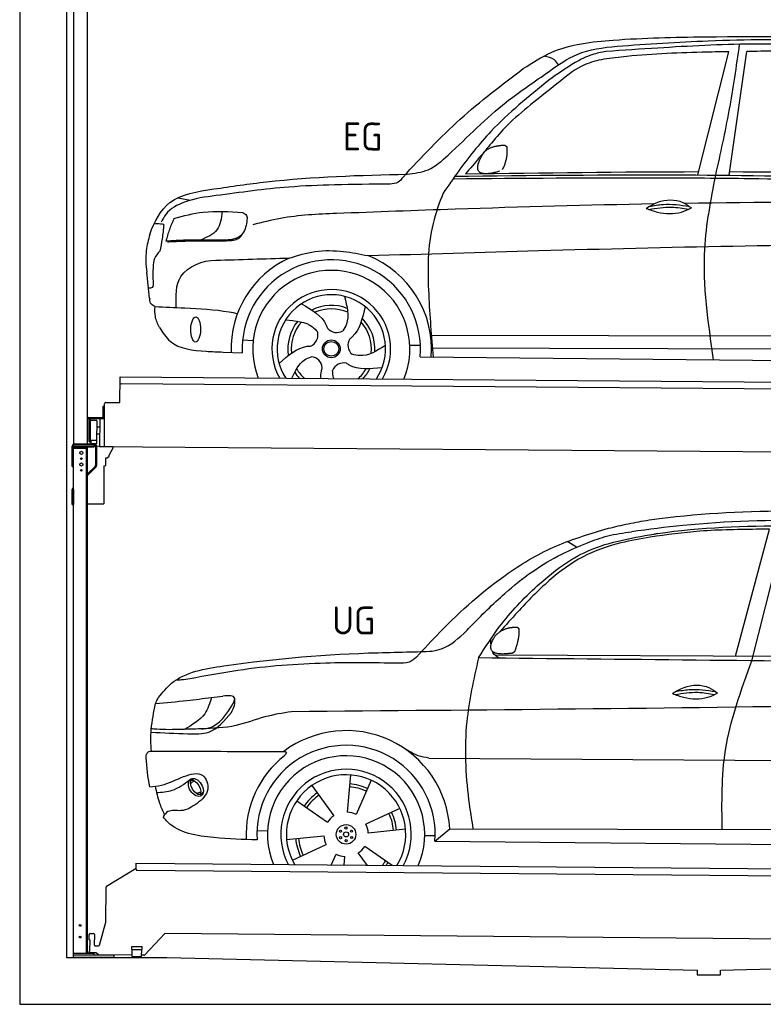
# Model space of a CAD drawing. Header units: millimetres. Extents: x -411 to 6777, y 0 to 6977.
# Tile 1 of 6: x 0 to 3183, y 0 to 4217. Entities that reach past the tile are written whole.
import ezdxf

# ---------------------------------------------------------------- set-up
doc = ezdxf.new("R2010")
doc.units = ezdxf.units.MM
for name, color, linetype, lineweight in [('AM_0', 7, 'Continuous', 50), ('car', 10, 'Continuous', 25), ('Gebäude', 7, 'Continuous', 25), ('Plattform', 7, 'Continuous', 25), ('Ständer hinten', 7, 'Continuous', 25)]:
    doc.layers.add(name, color=color, linetype=linetype, lineweight=lineweight)
doc.styles.get("Standard").update_dxf_attribs({"font": 'ISOCP.SHX'})

# ---------------------------------------------------------------- blocks, each defined once
blk = doc.blocks.new('UG Plattfrom Gl550')
at = {"layer": 'Plattform'}
for p, q in [((498.1, 578.8), (498.2, 597.8)), ((498.2, 597.8), (498.3, 603.8)), ((498.3, 603.8), (5435.1, 560.7)), ((371.8, 506.3), (498.1, 583.5)), ((5429.8, 530.7), (503, 573.7)), ((368.7, 352.3), (369.4, 502.1)), ((342.2, 253.9), (368.7, 352.3)), ((297.4, 276.5), (297.6, 298.5)), ((302.6, 303.5), (314.6, 303.4)), ((319.6, 298.3), (319.2, 255.3)), ((621.4, 302.7), (535.3, 212)), ((5347, 261.5), (621.4, 302.7)), ((297.4, 276.5), (299.7, 276.5)), ((299.7, 276.5), (299.3, 225.5)), ((296.9, 220.5), (297, 225.5)), ((325.2, 220.3), (296.9, 220.5)), ((299.3, 225.5), (297, 225.5)), ((324.2, 250.3), (337.3, 250.2)), ((335.5, 213.3), (328.3, 219.2)), ((481.8, 210.9), (338.6, 212.2)), ((479.6, 234.9), (479.7, 247.9)), ((479.6, 234.9), (524.6, 234.5)), ((479.7, 247.9), (524.7, 247.5)), ((481.8, 204.9), (482.1, 234.9)), ((521.8, 204.6), (522.1, 234.6)), ((524.6, 234.5), (524.7, 247.5)), ((481.8, 204.9), (521.8, 204.6)), ((531.7, 210.5), (521.8, 210.6))]:
    blk.add_line(p, q, dxfattribs=at)
for centre, start, end in [((503.1, 578.7), 179.5, 269.5), ((374.4, 502.1), 121.4261, 179.5), ((302.6, 298.5), 89.5, 179.5), ((314.6, 298.4), 359.5, 89.5), ((324.2, 255.3), 179.5, 269.5), ((337.4, 255.2), 269.5, 344.9258), ((325.1, 215.3), 50.8402, 89.5), ((338.6, 217.2), 230.8402, 269.5), ((531.7, 215.5), 269.5, 316.4902)]:
    blk.add_arc(centre, 5, start, end, dxfattribs=at)
blk = doc.blocks.new('Palette EG Gl550')
at = {"layer": 'Plattform'}
for p, q in [((428.6, 2577), (429.5, 2687)), ((429.5, 2687), (5467.3, 2648)), ((5462.1, 2618), (434.2, 2657)), ((362.6, 2387.5), (363.6, 2572.5)), ((368.6, 2577.5), (428.6, 2577)), ((356.5, 2560.3), (356.1, 2514.3)), ((363.5, 2560.2), (356.5, 2560.3)), ((358.1, 2513.3), (358.5, 2560.3)), ((354.1, 2512.3), (292.8, 2512.8)), ((293.1, 2512.8), (293.1, 2507.8)), ((293.1, 2510.8), (355.1, 2510.3)), ((355.1, 2507.3), (293.1, 2507.8)), ((297.3, 2410.5), (298, 2504.5)), ((302, 2504.5), (301.3, 2410.5)), ((330, 2499.4), (329.3, 2415.2)), ((342.6, 2507.4), (341.7, 2387.7)), ((355.1, 2507.3), (355.1, 2510.3)), ((363.1, 2513.2), (358.1, 2513.3)), ((358.2, 2513.3), (363.1, 2513.2)), ((342.3, 2471.9), (329.8, 2472.3)), ((328.9, 2415), (303.9, 2415)), ((303.9, 2415), (303.9, 2400)), ((328.9, 2415), (303.9, 2415)), ((303.9, 2415), (303.9, 2400)), ((328.9, 2415), (328.9, 2400)), ((328.9, 2415), (328.9, 2400)), ((342.1, 2441.7), (329.5, 2441.8)), ((303.9, 2400), (328.9, 2400)), ((328.9, 2400), (303.9, 2400)), ((5465, 2348), (341.7, 2387.7))]:
    blk.add_line(p, q, dxfattribs=at)
for centre, radius, start, end in [((434.3, 2662), 5, 179.556, 269.556), ((368.6, 2572.5), 5, 89.556, 179.556), ((300, 2504.5), 2, 359.3444, 179.3444), ((302.4, 2500.4), 0.4, 179.3444, 271.7264), ((313.4, 2173.4), 326.8, 87.1681, 91.938), ((329.6, 2499.4), 0.4, 359.3444, 86.9565), ((354.1, 2514.3), 2.01, 269.7445, 359.3674), ((355.1, 2513.3), 3, 269.7663, 359.5554), ((355.1, 2513.3), 6, 269.556, 359.556), ((355.1, 2513.3), 6, 269.5566, 359.5553), ((299.3, 2410.5), 2, 179.3444, 359.3444), ((301.7, 2414.6), 0.4, 86.9623, 179.3444), ((302.7, 2423.3), 8.39, 263.3001, 278.0521), ((328.9, 2415.2), 0.4, 267.6536, 359.3444)]:
    blk.add_arc(centre, radius, start, end, dxfattribs=at)
blk = doc.blocks.new('Car_UG')
at = {"layer": 'car'}
for p, q in [((3049.2, 1522.4), (3188.4, 2067.2)), ((3119.4, 1502.8), (3258.9, 2083.2)), ((2363.9, 1981.2), (2323.3, 2005.3)), ((2018.2, 1516.7), (4071.9, 1528)), ((1686.7, 1072), (1687.1, 1072)), ((1740.1, 1072.2), (3746.7, 1078.5)), ((723.6, 965.3), (734.1, 974.7)), ((1405.7, 996.9), (1393.6, 837)), ((1495.1, 974.6), (1431.3, 827.5)), ((721.8, 952.1), (736.6, 966.1)), ((1240.8, 949.6), (1336.3, 820.8)), ((746.4, 910.7), (765.7, 918.1)), ((761.5, 906.9), (777, 916.6)), ((1176.9, 883.3), (1309.3, 793)), ((1618.4, 855.5), (1474, 786)), ((1643.8, 766.9), (1484.6, 748.6)), ((1770.2, 716.1), (1832.9, 770.4)), ((1832.9, 770.4), (3642.9, 784.6)), ((1008.4, 755), (1053.1, 753.1)), ((1135.4, 716.9), (1294.6, 735.3)), ((1726.3, 740.3), (1771.1, 740.7)), ((1770.2, 716.1), (3701, 717.8)), ((1160.8, 628.4), (1305.2, 697.9)), ((1588.1, 610.3), (1469.9, 690.9)), ((1327.7, 609.9), (1347.9, 656.3)), ((1382.8, 610), (1385.6, 646.8)), ((1482.1, 610.1), (1442.9, 663))]:
    blk.add_line(p, q, dxfattribs=at)
for centre, radius in [((1389.6, 741.9), 41.9), ((1365.7, 754.9), 4.46), ((1388.8, 769.1), 4.46), ((1412.8, 756.2), 4.46), ((1366.4, 727.7), 4.46), ((1389.6, 741.9), 10.7), ((1390.3, 714.8), 4.46), ((1413.5, 729), 4.46)]:
    blk.add_circle(centre, radius, dxfattribs=at)
for centre, radius, start, end in [((1389.8, 742.4), 443.9, 3.6233, 127.5084), ((1389.6, 741.9), 381.5, 356.1115, 184.141), ((1389.6, 741.9), 427.8, 128.5907, 183.5582), ((1389.6, 741.9), 336.7, 337.0019, 203.1531), ((1389.6, 741.9), 279.1, 331.8638, 208.2913), ((1389.6, 741.9), 255.4, 328.9743, 211.1808), ((1389.6, 741.9), 204, 65.3726, 86.5671), ((1389.6, 741.9), 216.3, 65.4485, 86.5251), ((1389.6, 741.9), 216.3, 125.4485, 146.5251), ((1389.6, 741.9), 204, 125.3726, 146.5671), ((1389.6, 741.9), 95.2, 124.034, 147.5844), ((1389.6, 741.9), 95.2, 64.034, 87.5844), ((1389.6, 741.9), 204, 5.3726, 26.5671), ((1389.6, 741.9), 216.3, 5.4485, 26.5251), ((1389.6, 741.9), 95.2, 4.034, 27.5844), ((1389.6, 742), 216.3, 185.4485, 206.5251), ((1389.6, 741.9), 204, 185.3726, 206.5671), ((1389.6, 742), 95.2, 184.034, 207.5844), ((1389.6, 741.9), 95.2, 304.034, 327.5844), ((1389.6, 741.9), 95.2, 244.034, 267.5844), ((1389.6, 741.9), 204, 319.7706, 326.5671), ((1389.6, 741.9), 216.3, 322.4984, 326.5251)]:
    blk.add_arc(centre, radius, start, end, dxfattribs=at)
for centre, major_axis, ratio in [((744.9, 936.4), (23.2, -35.3), 0.641217), ((743.6, 937), (-17.9, 30.2), 0.433194)]:
    blk.add_ellipse(centre, major_axis=major_axis, ratio=ratio, dxfattribs=at)
for points, knots in [([(2673.6, 2101.7), (2688.3, 2103.8), (2892.1, 2133.3), (3240, 2153.3), (3572.3, 2144.1), (3713.5, 2140.2)], [0, 0, 0, 0, 44.363443, 617.827051, 1041.677324, 1041.677324, 1041.677324, 1041.677324]), ([(2499.6, 2064), (2527.6, 2071.1), (2585.2, 2085.6), (2643.6, 2096.2), (2673.6, 2101.7)], [0, 0, 0, 0, 86.602296, 178.13615, 178.13615, 178.13615, 178.13615]), ([(4360.6, 1997.9), (4212.5, 2028.4), (3890.5, 2094.7), (3371.9, 2112.1), (2931.5, 2097.6), (2671.4, 2060.7), (2598.4, 2050.4)], [0, 0, 0, 0, 452.969864, 984.660554, 1551.463157, 1772.575196, 1772.575196, 1772.575196, 1772.575196]), ([(3188.4, 2067.2), (3174.9, 2066.9), (3075.5, 2064.8), (2904.7, 2061.4), (2749, 2038.7), (2678.4, 2028.4)], [666.326512, 666.326512, 666.326512, 666.326512, 706.624571, 964.215873, 1178.205668, 1178.205668, 1178.205668, 1178.205668]), ([(2694.7, 2041.5), (2699.6, 2042.3), (2889.8, 2073.3), (3138.1, 2082), (3380.2, 2085), (3434.7, 2085.7)], [0, 0, 0, 0, 14.958905, 578.066478, 741.647169, 741.647169, 741.647169, 741.647169]), ([(1683.6, 1504.3), (1716, 1540.2), (1835.2, 1672), (2026, 1846.8), (2274, 1995.2), (2424.9, 2041.2), (2499.6, 2064)], [0, 0, 0, 0, 145.246154, 533.109695, 771.486221, 1004.894321, 1004.894321, 1004.894321, 1004.894321]), ([(1948.9, 1503), (1977.4, 1549.1), (2047.5, 1662.6), (2194.7, 1820), (2405.9, 1988.6), (2591.2, 2022.5), (2694.7, 2041.5)], [0, 0, 0, 0, 162.281083, 399.433399, 644.903205, 954.973623, 954.973623, 954.973623, 954.973623]), ([(2678.4, 2028.4), (2636.4, 2020.6), (2538.1, 2002.3), (2386.2, 1948.2), (2241.1, 1837.7), (2130.6, 1720.8), (2063.6, 1644.3), (2038.6, 1615.8)], [0, 0, 0, 0, 128.205286, 300.044117, 477.787268, 668.958491, 782.608096, 782.608096, 782.608096, 782.608096]), ([(2410.1, 2001.1), (2438.7, 2012.2), (2499.5, 2035.7), (2564.1, 2045.3), (2598.4, 2050.4)], [0, 0, 0, 0, 91.476949, 195.154815, 195.154815, 195.154815, 195.154815]), ([(1912.1, 1636.5), (1959.9, 1685.6), (2076.7, 1805.6), (2245.6, 1931.2), (2373.5, 1985.5), (2410.1, 2001.1)], [0, 0, 0, 0, 205.645796, 502.611548, 621.944957, 621.944957, 621.944957, 621.944957]), ([(1657.5, 1526.1), (1663.4, 1526.4), (1702.6, 1528.5), (1788.4, 1525.3), (1864.5, 1585.3), (1903.1, 1626.8), (1912.1, 1636.5)], [0, 0, 0, 0, 17.864769, 117.886459, 248.863247, 288.815655, 288.815655, 288.815655, 288.815655]), ([(581, 1319.9), (598.5, 1341.9), (665.7, 1426.2), (1011.8, 1486.6), (1343.3, 1516.6), (1611.1, 1524.7), (1657.5, 1526.1)], [0, 0, 0, 0, 82.89181, 318.191673, 980.786507, 1119.82356, 1119.82356, 1119.82356, 1119.82356]), ([(2040.1, 1502.9), (2032.7, 1506.7), (2018.7, 1513.7), (2010.9, 1525.5), (2008.3, 1531.9)], [0, 0, 0, 0, 23.95332, 45.454919, 45.454919, 45.454919, 45.454919]), ([(1602.8, 1477.3), (1500.3, 1477.6), (1272, 1478.3), (974.5, 1452.7), (783, 1414.7), (715, 1401.3)], [0, 0, 0, 0, 307.290604, 684.949059, 892.925798, 892.925798, 892.925798, 892.925798]), ([(1683.6, 1504.3), (1673.7, 1495.6), (1651, 1475.4), (1620.2, 1476.6), (1602.8, 1477.3)], [0, 0, 0, 0, 38.143453, 88.165274, 88.165274, 88.165274, 88.165274]), ([(1948.9, 1503), (1929.3, 1412.2), (1886.1, 1212.1), (1900, 963.5), (1925.5, 812.4), (1932.4, 771.2)], [0, 0, 0, 0, 277.646403, 612.029433, 737.577371, 737.577371, 737.577371, 737.577371]), ([(2999.2, 779.6), (2996.6, 893.4), (2990.8, 1141.6), (3074.2, 1376), (3119.4, 1502.8)], [0, 0, 0, 0, 338.772014, 738.643609, 738.643609, 738.643609, 738.643609]), ([(715, 1401.3), (702.8, 1399.4), (682.4, 1396.2), (661.8, 1395), (653.6, 1394.5)], [0, 0, 0, 0, 36.94927, 61.79219, 61.79219, 61.79219, 61.79219]), ([(2780.2, 1359.4), (2796.1, 1369.2), (2842.3, 1397.6), (2920.7, 1401), (2961.8, 1371.5), (2973.8, 1362.9)], [0, 0, 0, 0, 56.386158, 162.852709, 206.792536, 206.792536, 206.792536, 206.792536]), ([(2780.2, 1359.4), (2796.2, 1353.4), (2844.4, 1336.4), (2915.2, 1334.3), (2959.9, 1356.1), (2973.8, 1362.9)], [5.208578, 5.208578, 5.208578, 5.208578, 44.198582, 121.455021, 156.55166, 156.55166, 156.55166, 156.55166]), ([(2791.9, 1355.2), (2824.2, 1360.6), (2880.8, 1370.1), (2937.3, 1361.2), (2961.4, 1356.9)], [0, 0, 0, 0, 73.878693, 129.282646, 129.282646, 129.282646, 129.282646]), ([(2793.8, 1367.6), (2813.3, 1371.6), (2869.7, 1382.1), (2927, 1374.8), (2964.4, 1369.6)], [7.57653, 7.57653, 7.57653, 7.57653, 52.544532, 137.659237, 137.659237, 137.659237, 137.659237]), ([(568.9, 1293.5), (613.6, 1298.3), (693.2, 1306.7), (772.5, 1317.5), (807.3, 1322.2)], [0, 0, 0, 0, 134.722083, 240.148268, 240.148268, 240.148268, 240.148268]), ([(568.9, 1293.5), (569, 1293.9), (571, 1303.4), (576.1, 1311.8), (581, 1319.9)], [0, 0, 0, 0, 1.13726, 29.051294, 29.051294, 29.051294, 29.051294]), ([(807.3, 1322.2), (800.1, 1297.4), (782.2, 1236.2), (725.9, 1203.7), (692.4, 1184.4)], [0, 0, 0, 0, 75.006289, 185.501988, 185.501988, 185.501988, 185.501988]), ([(905, 1306), (906.1, 1310.7), (911.9, 1334), (880.5, 1330.9), (855.5, 1328.4)], [0, 0, 0, 0, 13.096912, 65.411115, 65.411115, 65.411115, 65.411115]), ([(893.3, 1258.9), (898.7, 1268.9), (909.3, 1288.1), (908.2, 1310.1), (907.7, 1320.6)], [0, 0, 0, 0, 33.373471, 64.521028, 64.521028, 64.521028, 64.521028]), ([(4890.6, 1288.6), (4777.2, 1299.9), (4524.7, 1325.1), (4086.9, 1331.2), (2954.4, 1298.1), (1961.1, 1279.8), (1151.4, 1264.8)], [0, 0, 0, 0, 341.879851, 760.963773, 1312.001547, 3741.308129, 3741.308129, 3741.308129, 3741.308129]), ([(553.4, 1089.4), (549.9, 1120.8), (547.7, 1189.3), (561.5, 1256.9), (568.9, 1293.5)], [233.087768, 233.087768, 233.087768, 233.087768, 327.386109, 438.943239, 438.943239, 438.943239, 438.943239]), ([(766.1, 1187.6), (775.3, 1188.3), (838.7, 1193.2), (874.5, 1254), (905, 1306)], [0, 0, 0, 0, 27.186628, 187.736759, 187.736759, 187.736759, 187.736759]), ([(550.5, 1170.6), (602.3, 1169.1), (683.6, 1166.7), (816, 1163.2), (864.7, 1223.5), (893.3, 1258.9)], [0, 0, 0, 0, 158.046902, 247.919639, 375.430208, 375.430208, 375.430208, 375.430208]), ([(1151.4, 1264.8), (1112.9, 1258.3), (1031.9, 1244.5), (908.8, 1194.3), (815.8, 1189.9), (766.1, 1187.6)], [0, 0, 0, 0, 117.033337, 246.052945, 394.183881, 394.183881, 394.183881, 394.183881]), ([(766.1, 1187.6), (733.2, 1186.1), (665.1, 1182.9), (593.3, 1181.8), (554.8, 1185), (551.4, 1185.2)], [0, 0, 0, 0, 98.913306, 204.443634, 214.852043, 214.852043, 214.852043, 214.852043]), ([(1740.1, 1072.2), (1724.8, 1074.7), (1686.2, 1081), (1652.7, 1101.6), (1632.5, 1114.1)], [0, 0, 0, 0, 45.939522, 116.435962, 116.435962, 116.435962, 116.435962]), ([(530.6, 1062.9), (531.2, 1071), (532, 1081.5), (543.6, 1089.6), (549.7, 1089.5), (553.4, 1089.4)], [0, 0, 0, 0, 22.369619, 29.273836, 40.160281, 40.160281, 40.160281, 40.160281]), ([(553.4, 1089.4), (615.4, 1090), (826.6, 1091.9), (1037.8, 1093.8), (1119.5, 1094.5)], [24.694283, 24.694283, 24.694283, 24.694283, 210.588534, 658.29544, 658.29544, 658.29544, 658.29544]), ([(1119.5, 1094.5), (1123.9, 1094), (1135.3, 1092.6), (1127.5, 1082.5), (1122.8, 1076.3)], [0, 0, 0, 0, 10.752795, 27.576977, 27.576977, 27.576977, 27.576977]), ([(547.6, 937.7), (564.6, 939.3), (615.7, 944.2), (679.2, 981.7), (778.3, 1010.2), (809.5, 918), (771.3, 885.5), (750.3, 867.6)], [0, 0, 0, 0, 50.161126, 151.683964, 234.294042, 296.871295, 373.222701, 373.222701, 373.222701, 373.222701]), ([(570.5, 940.1), (575.7, 915.7), (584.8, 873.3), (604.1, 834.6), (612.3, 818.2)], [0, 0, 0, 0, 74.615031, 129.277415, 129.277415, 129.277415, 129.277415]), ([(576.5, 912.7), (599.7, 914.5), (652.2, 918.4), (694.4, 950.6), (718, 968.6)], [0, 0, 0, 0, 68.191309, 155.020743, 155.020743, 155.020743, 155.020743]), ([(750.3, 867.6), (729, 853), (691.8, 827.7), (629.6, 843), (612, 818.1), (605.8, 809.3)], [0, 0, 0, 0, 75.158891, 131.059011, 161.208919, 161.208919, 161.208919, 161.208919]), ([(1009.1, 714.4), (948.8, 715.2), (819.4, 718.6), (662.4, 741.7), (611.9, 801), (605.8, 809.3)], [46.114962, 46.114962, 46.114962, 46.114962, 230.839937, 438.448503, 469.89769, 469.89769, 469.89769, 469.89769])]:
    blk.add_open_spline(points, degree=3, knots=knots, dxfattribs=at)
for points, degree in [([(2012.7, 1587.1), (2028.9, 1617.5), (2071.5, 1632)], 2), ([(2071.5, 1632), (2100.1, 1638), (2113, 1636.9)], 2), ([(2103.7, 1532.7), (2124.6, 1585.9), (2121.6, 1630.8)], 2), ([(2113, 1636.9), (2119.1, 1630.9), (2121.6, 1630.8)], 2), ([(2001.9, 1560.2), (2001.1, 1568), (2000.7, 1576.3), (2000.3, 1584.5)], 3), ([(2090.2, 1524.9), (1968.2, 1505.1), (2012.7, 1587.1)], 2), ([(2090.2, 1524.9), (2096.2, 1526.7), (2103.7, 1532.7)], 2), ([(3811.9, 1502.7), (3190.9, 1502.8), (2569.9, 1502.9), (1948.9, 1503)], 3), ([(807.3, 1322.2), (823.4, 1324.3), (839.4, 1326.3), (855.5, 1328.4)], 3), ([(547.6, 937.7), (537.8, 978.4), (533.7, 1020.6), (530.6, 1062.9)], 3)]:
    blk.add_open_spline(points, degree=degree, dxfattribs=at)
blk = doc.blocks.new('Car_EG')
at = {"layer": 'car'}
for p, q in [((2874.8, 3574.3), (3003.3, 4103.2)), ((3008.7, 3574.3), (3080.2, 4104.9)), ((649.7, 3459.4), (704.3, 3449.4)), ((532.8, 3028.2), (519.3, 3139.3)), ((1739.7, 2879.3), (3605, 2890.6)), ((932.3, 2853.9), (977.3, 2851.1)), ((1647.9, 2836.5), (1693.1, 2836.2)), ((1741, 2825.9), (3599, 2833.6)), ((849.4, 2800.1), (931.1, 2797.9)), ((1692.2, 2785.9), (3649.4, 2782.3))]:
    blk.add_line(p, q, dxfattribs=at)
for radius in [38.2, 31.6]:
    blk.add_circle((1312.1, 2817.5), radius, dxfattribs=at)
for centre, radius, start, end in [((1312, 2817.4), 429, 115.3257, 182.2892), ((1312, 2817.4), 429, 355.78, 69.0419), ((1312.1, 2817.5), 381.5, 355.2633, 182.9357), ((1312, 2817.4), 336.4, 337.7896, 202.2104), ((1312, 2817.4), 254, 329.958, 210.042), ((1312.1, 2817.5), 231.9, 326.7412, 213.2588), ((1312.1, 2817.5), 186.2, 69.0353, 117.173), ((1312.1, 2817.5), 171.5, 66.3622, 114.5079), ((1312.1, 2817.5), 186.2, 141.0346, 189.1631), ((1312.1, 2817.5), 171.5, 138.3625, 186.4977), ((1312.1, 2817.5), 171.5, 354.349, 42.5022), ((1312.1, 2817.5), 186.2, 357.0232, 45.1683), ((1202.2, 2876.3), 52.3, 293.4441, 13.2029), ((1334.1, 2940.1), 52.3, 221.4441, 301.2029), ((1435.5, 2834.4), 52.3, 149.4441, 229.2029), ((1222.1, 2731.2), 52.3, 5.4441, 85.2029), ((1366.3, 2705.2), 52.3, 77.4441, 157.2029), ((1312.1, 2817.5), 186.2, 213.0221, 223.0725), ((1312.1, 2817.5), 171.5, 210.3494, 227.8612), ((1312.1, 2817.5), 171.5, 312.1388, 330.4884), ((1312.1, 2817.5), 186.2, 316.9275, 333.1555)]:
    blk.add_arc(centre, radius, start, end, dxfattribs=at)
blk.add_ellipse((730.7, 2896.1), major_axis=(-0.6, -53.8), ratio=0.38902, dxfattribs=at)
for points, knots in [([(2124.3, 4024.1), (2163.2, 4049.7), (2278.1, 4125.3), (2551.1, 4157.8), (2770.3, 4163.3), (2899.9, 4166.6)], [0, 0, 0, 0, 138.416977, 409.239574, 800.634472, 800.634472, 800.634472, 800.634472]), ([(3390.4, 4132.7), (3293.7, 4135.1), (3063.4, 4140.8), (2759, 4121.2), (2551.5, 4105.9), (2477.4, 4100.4)], [0, 0, 0, 0, 289.925788, 691.034976, 914.075582, 914.075582, 914.075582, 914.075582]), ([(2525.3, 4123.5), (2655.3, 4133.3), (2948.3, 4155.4), (3421.3, 4161.7), (3823.2, 4133.3), (4067, 4117.8), (4124.7, 4111)], [0, 0, 0, 0, 391.04113, 881.651907, 1416.366113, 1602.404452, 1602.404452, 1602.404452, 1602.404452]), ([(2899.9, 4166.6), (3161.1, 4170.3), (3627.5, 4176.8), (4092.4, 4139.6), (4297, 4123.3)], [0, 0, 0, 0, 783.131876, 1398.451598, 1398.451598, 1398.451598, 1398.451598]), ([(2951.9, 3574.3), (2971.7, 3666.8), (3011.4, 3852.5), (3036.9, 4040.7), (3049.7, 4135.3)], [0, 0, 0, 0, 283.470666, 569.579509, 569.579509, 569.579509, 569.579509]), ([(1630.7, 3568), (1661.9, 3572), (1728.9, 3580.6), (1865.2, 3704.8), (2017.5, 3864.9), (2212.3, 3994.9), (2359.8, 4104.2), (2466.2, 4116.6), (2525.3, 4123.5)], [0, 0, 0, 0, 92.088496, 198.244431, 535.20583, 761.03899, 900.746615, 1075.694159, 1075.694159, 1075.694159, 1075.694159]), ([(2477.4, 4100.4), (2457.4, 4096.3), (2411.2, 4086.9), (2328.7, 4044.1), (2270.8, 4001.9), (2234.5, 3975.3)], [0, 0, 0, 0, 61.035564, 140.794883, 275.952712, 275.952712, 275.952712, 275.952712]), ([(3003.3, 4103.2), (2972.1, 4102.4), (2826.4, 4098.6), (2647.6, 4091), (2501.5, 4071.5), (2468.9, 4067.2)], [197.256536, 197.256536, 197.256536, 197.256536, 291.063452, 634.28515, 733.122134, 733.122134, 733.122134, 733.122134]), ([(2468.9, 4067.2), (2440.5, 4060.6), (2372, 4044.7), (2273.6, 3963.3), (2199.3, 3903.4), (2156.5, 3868.9)], [0, 0, 0, 0, 86.597787, 208.561469, 374.433345, 374.433345, 374.433345, 374.433345]), ([(2275.3, 4041.3), (2269.8, 4049.3), (2255.1, 4070.9), (2228.5, 4075.3), (2211.7, 4078.1)], [0, 0, 0, 0, 27.928882, 76.157533, 76.157533, 76.157533, 76.157533]), ([(1613.3, 3555.6), (1692, 3641.3), (1848.9, 3812.2), (2032.8, 3953.6), (2124.3, 4024.1)], [0, 0, 0, 0, 348.504368, 694.469057, 694.469057, 694.469057, 694.469057]), ([(2234.5, 3975.3), (2148.8, 3905.2), (2005.1, 3787.8), (1869.4, 3610.9), (1806.3, 3519), (1785.4, 3488.5)], [0, 0, 0, 0, 330.81645, 554.406323, 665.421108, 665.421108, 665.421108, 665.421108]), ([(2156.5, 3868.9), (2122.1, 3840.1), (2062.2, 3789.8), (1994.5, 3709.1), (1937.4, 3638.7), (1900.2, 3594.9), (1880.6, 3571.8)], [0, 0, 0, 0, 134.354018, 233.932561, 315.374508, 406.281998, 406.281998, 406.281998, 406.281998]), ([(803.9, 3498.3), (878.9, 3509.9), (1152.6, 3552.3), (1429.5, 3562.2), (1630.7, 3568)], [0, 0, 0, 0, 227.568723, 830.29912, 830.29912, 830.29912, 830.29912]), ([(1613.3, 3555.6), (1607, 3546.8), (1593.6, 3528), (1570.3, 3526.2), (1557.9, 3525.3)], [0, 0, 0, 0, 30.757615, 66.116724, 66.116724, 66.116724, 66.116724]), ([(1827.9, 3550), (2121.9, 3554.9), (2545.4, 3561.9), (3367.7, 3562), (3895.8, 3550.9), (4294.4, 3542.6)], [0, 0, 0, 0, 882.102268, 1270.770708, 2466.750946, 2466.750946, 2466.750946, 2466.750946]), ([(1831.6, 3561.2), (2160.2, 3567.2), (3012.1, 3582.6), (3864, 3565), (4387.3, 3554.1)], [0, 0, 0, 0, 985.739727, 2555.887054, 2555.887054, 2555.887054, 2555.887054]), ([(2949, 2783.6), (2924.4, 2941.9), (2883.2, 3206.6), (2932.2, 3468.9), (2951.9, 3574.3)], [0, 0, 0, 0, 475.917648, 795.663342, 795.663342, 795.663342, 795.663342]), ([(1557.9, 3525.3), (1478.6, 3524), (1334.1, 3521.6), (1085.3, 3509.2), (917.4, 3484.8), (813.9, 3469.8)], [0, 0, 0, 0, 238.01557, 433.396453, 746.784674, 746.784674, 746.784674, 746.784674]), ([(531.2, 3301.6), (551.3, 3357.2), (605.2, 3466.9), (734, 3487.3), (803.9, 3498.3)], [67.561551, 67.561551, 67.561551, 67.561551, 233.573658, 430.399521, 430.399521, 430.399521, 430.399521]), ([(813.9, 3469.8), (768.5, 3463.7), (691.6, 3453.3), (606, 3406.3), (585.8, 3365.7), (580, 3353.9)], [0, 0, 0, 0, 137.99626, 233.728897, 272.771125, 272.771125, 272.771125, 272.771125]), ([(1785.4, 3488.5), (1769.7, 3445.5), (1719, 3306.3), (1722.9, 3064.4), (1740, 2874.5), (1748, 2785.8)], [0, 0, 0, 0, 136.633435, 442.372192, 710.487643, 710.487643, 710.487643, 710.487643]), ([(2654.9, 3429.7), (2670.9, 3439.6), (2717, 3467.9), (2795.5, 3471.4), (2836.6, 3441.9), (2848.6, 3433.3)], [0, 0, 0, 0, 56.386158, 162.852709, 206.792536, 206.792536, 206.792536, 206.792536]), ([(2688.4, 3448.9), (2404.9, 3441.5), (1951.8, 3425.3), (1499.1, 3405), (1329.5, 3397.4)], [1993.331731, 1993.331731, 1993.331731, 1993.331731, 2843.912796, 3352.993084, 3352.993084, 3352.993084, 3352.993084]), ([(2654.9, 3429.7), (2671, 3423.8), (2719.1, 3406.8), (2790, 3404.7), (2834.6, 3426.5), (2848.6, 3433.3)], [5.208578, 5.208578, 5.208578, 5.208578, 44.198582, 121.455021, 156.55166, 156.55166, 156.55166, 156.55166]), ([(2666.6, 3425.6), (2699, 3431), (2755.6, 3440.4), (2812, 3431.6), (2836.2, 3427.3)], [0, 0, 0, 0, 73.878693, 129.282646, 129.282646, 129.282646, 129.282646]), ([(2668.5, 3438), (2688, 3441.9), (2744.4, 3452.5), (2801.7, 3445.2), (2839.2, 3440)], [7.57653, 7.57653, 7.57653, 7.57653, 52.544532, 137.659237, 137.659237, 137.659237, 137.659237]), ([(634.3, 3370.6), (675.7, 3382), (771.5, 3408.6), (870.9, 3402), (927.4, 3398.2)], [0, 0, 0, 0, 128.068451, 296.209187, 296.209187, 296.209187, 296.209187]), ([(841, 3402.6), (837.4, 3373.2), (830.1, 3314.5), (775.8, 3291), (748.7, 3279.2)], [0, 0, 0, 0, 82.469489, 164.871029, 164.871029, 164.871029, 164.871029]), ([(927.4, 3398.2), (934.6, 3395.1), (948.5, 3389.1), (947.3, 3374.2), (946.7, 3367.2)], [0, 0, 0, 0, 21.276303, 40.575349, 40.575349, 40.575349, 40.575349]), ([(1329.5, 3397.4), (1249.2, 3393.4), (1128.1, 3387.4), (1011, 3356.6), (971.6, 3346.2)], [0, 0, 0, 0, 240.25843, 362.37059, 362.37059, 362.37059, 362.37059]), ([(590.5, 3345.2), (581.4, 3346), (567.8, 3347.1), (554.2, 3347.4), (549.7, 3347.5)], [0, 0, 0, 0, 27.361498, 40.86311, 40.86311, 40.86311, 40.86311]), ([(590.5, 3345.2), (588.9, 3324.3), (586, 3285.8), (578.2, 3248.1), (574.6, 3230.9)], [0, 0, 0, 0, 62.962155, 115.550095, 115.550095, 115.550095, 115.550095]), ([(634.3, 3370.6), (627.4, 3354.6), (613.8, 3323), (604.8, 3289.8), (600.4, 3273.3)], [0, 0, 0, 0, 52.081574, 103.113227, 103.113227, 103.113227, 103.113227]), ([(946.7, 3367.2), (944, 3345.6), (940.1, 3314.6), (904.1, 3286), (861.3, 3278.4), (828.1, 3278.8), (809, 3279)], [0, 0, 0, 0, 61.688141, 88.915796, 131.377114, 188.888446, 188.888446, 188.888446, 188.888446]), ([(531.2, 3301.6), (525.3, 3278.7), (511.5, 3225.4), (515.7, 3170.6), (519.3, 3139.3)], [0, 0, 0, 0, 70.489124, 164.038385, 164.038385, 164.038385, 164.038385]), ([(928.7, 3308.1), (924.8, 3300.6), (917.6, 3286.9), (898.4, 3280.7), (882.1, 3277.1), (867, 3276.2), (856.3, 3275.7), (851.4, 3275.4)], [0, 0, 0, 0, 24.299806, 44.374389, 57.433548, 74.613131, 89.537932, 89.537932, 89.537932, 89.537932]), ([(809, 3279), (768.4, 3279.3), (698.7, 3279.8), (629.3, 3275.2), (600.4, 3273.3)], [0, 0, 0, 0, 121.811128, 208.751004, 208.751004, 208.751004, 208.751004]), ([(628.8, 3270.6), (625.3, 3270.4), (618.2, 3270), (611.1, 3269.5), (607.5, 3269.2)], [0, 0, 0, 0, 10.705348, 21.344027, 21.344027, 21.344027, 21.344027]), ([(851.4, 3275.4), (827.2, 3275.2), (777.5, 3274.7), (714.6, 3274.6), (664.7, 3272.2), (640.1, 3271.1), (628.8, 3270.6)], [0, 0, 0, 0, 72.676028, 148.847009, 188.713602, 222.633888, 222.633888, 222.633888, 222.633888]), ([(1465.5, 3218.1), (1708.9, 3227.3), (2506.8, 3256.9), (3506, 3289.1), (4261.9, 3281.5), (4462.8, 3279.4)], [651.356687, 651.356687, 651.356687, 651.356687, 1382.168851, 3046.715693, 3649.598352, 3649.598352, 3649.598352, 3649.598352]), ([(574.6, 3230.9), (565.7, 3220.5), (548.7, 3200.6), (547.3, 3174.5), (546.7, 3162.1)], [0, 0, 0, 0, 39.820875, 76.149862, 76.149862, 76.149862, 76.149862]), ([(1128.5, 3205.2), (1165.2, 3216.7), (1240.8, 3240.4), (1356.5, 3238.7), (1431, 3224.6), (1465.5, 3218.1)], [0, 0, 0, 0, 114.625588, 236.419766, 341.954275, 341.954275, 341.954275, 341.954275]), ([(647.2, 2989.3), (645, 3037.9), (640.1, 3145.8), (759.8, 3193.2), (814.6, 3193.1)], [0, 0, 0, 0, 134.846457, 299.405554, 299.405554, 299.405554, 299.405554]), ([(546.7, 3162.1), (545.9, 3143.7), (544.7, 3116.9), (550.2, 3071.5), (533.6, 3071.2), (527.6, 3071.1)], [0, 0, 0, 0, 60.515449, 88.47232, 104.289332, 104.289332, 104.289332, 104.289332]), ([(1367.4, 3042.7), (1377.8, 3000.9), (1391.1, 2947.5), (1367.5, 2904.5), (1361.2, 2895.4)], [0, 0, 0, 0, 119.179133, 152.546972, 152.546972, 152.546972, 152.546972]), ([(556.5, 2992.8), (550.3, 2995.5), (536.4, 3001.5), (534.4, 3016.7), (533.2, 3025.1)], [0, 0, 0, 0, 19.140318, 42.478009, 42.478009, 42.478009, 42.478009]), ([(1182.4, 3009.8), (1226.6, 2984.6), (1275.4, 2956.8), (1293.4, 2910), (1294.9, 2905.5)], [0, 0, 0, 0, 140.862207, 155.3883, 155.3883, 155.3883, 155.3883]), ([(1454.9, 3000.1), (1444.6, 2950.3), (1433.2, 2895.3), (1394.3, 2863.7), (1390.5, 2860.9)], [0, 0, 0, 0, 140.862207, 155.444261, 155.444261, 155.444261, 155.444261]), ([(576.2, 2903.6), (568.6, 2918.5), (554.2, 2946.7), (555.8, 2978.1), (556.5, 2992.8)], [0, 0, 0, 0, 49.34423, 92.772447, 92.772447, 92.772447, 92.772447]), ([(556.5, 2992.8), (598.7, 2991.2), (704.4, 2987.1), (823, 2982.4), (897.4, 2968.2), (909.5, 2965.7)], [0, 0, 0, 0, 126.842835, 317.453829, 354.349286, 354.349286, 354.349286, 354.349286]), ([(1114.9, 2939.6), (1157.8, 2936.7), (1212.8, 2932.8), (1246.4, 2897), (1253.1, 2888.2)], [0, 0, 0, 0, 119.179133, 152.627431, 152.627431, 152.627431, 152.627431]), ([(576.2, 2903.6), (589.9, 2881.9), (632.9, 2813.9), (748.9, 2803.7), (825.3, 2800.9), (849.4, 2800.1)], [0, 0, 0, 0, 74.559643, 234.06367, 307.600106, 307.600106, 307.600106, 307.600106]), ([(1089.1, 2753.6), (1126.7, 2787.8), (1168.2, 2825.6), (1218.3, 2828.4), (1223, 2828.4)], [0, 0, 0, 0, 140.862207, 155.442461, 155.442461, 155.442461, 155.442461]), ([(1543.4, 2834.4), (1507.5, 2810.9), (1462, 2781), (1412, 2792.4), (1401.4, 2794.8)], [0, 0, 0, 0, 119.179133, 151.2485, 151.2485, 151.2485, 151.2485]), ([(1144.1, 2690.3), (1157.6, 2722.1), (1178.2, 2761.8), (1216.1, 2779.6), (1226.5, 2783.3)], [22.572369, 22.572369, 22.572369, 22.572369, 119.179133, 152.616634, 152.616634, 152.616634, 152.616634]), ([(1530, 2738), (1479.4, 2732.4), (1423.6, 2726.2), (1381.4, 2753.5), (1377.6, 2756.3)], [0, 0, 0, 0, 140.862207, 155.53262, 155.53262, 155.53262, 155.53262]), ([(1269.1, 2690.3), (1268.1, 2701.1), (1268.7, 2716.5), (1272.7, 2731.7), (1274.2, 2736.2)], [106.941313, 106.941313, 106.941313, 106.941313, 140.862207, 155.531654, 155.531654, 155.531654, 155.531654]), ([(1323.8, 2690.3), (1323.4, 2691.4), (1320.2, 2702.6), (1319.1, 2714.7), (1318.1, 2725.5)], [115.456701, 115.456701, 115.456701, 115.456701, 119.179133, 151.284708, 151.284708, 151.284708, 151.284708])]:
    blk.add_open_spline(points, degree=3, knots=knots, dxfattribs=at)
for points, degree in [([(3200.5, 4107.3), (3160.4, 4106.6), (3120.3, 4105.8), (3080.2, 4104.9)], 3), ([(1948.3, 3645.6), (1961.5, 3679.7), (2007.1, 3690.5)], 2), ([(2007.1, 3690.5), (2035.8, 3696.5), (2048.7, 3695.4)], 2), ([(2039.3, 3591.2), (2064.2, 3642.4), (2057.2, 3689.3)], 2), ([(2048.7, 3695.4), (2054.8, 3689.4), (2057.2, 3689.3)], 2), ([(2025.8, 3583.4), (1894.1, 3544.2), (1948.3, 3645.6)], 2), ([(1880.6, 3571.8), (2213.2, 3578.8), (2545.7, 3585.7), (2878.3, 3588.7)], 3), ([(3010.8, 3589.7), (3321.1, 3591.5), (3631.5, 3589.6), (3941.8, 3585.3)], 3), ([(3766.3, 3462), (3450.8, 3463.3), (3135.2, 3459.5), (2819.7, 3452.2)], 3), ([(814.6, 3193.1), (919.3, 3197.2), (1023.9, 3201.2), (1128.5, 3205.2)], 3), ([(532.8, 3028.2), (532.9, 3027.1), (533.1, 3026.1), (533.2, 3025.1)], 3), ([(1000.3, 2943.9), (1000.3, 2943.9), (1000.3, 2943.9), (1000.4, 2943.9)], 3)]:
    blk.add_open_spline(points, degree=degree, dxfattribs=at)
blk.add_text('EG', height=120).set_placement((1354.9, 3668))
blk = doc.blocks.new('Ständer hinten')
at = {"layer": 'Ständer hinten'}
for p, q in [((229.9, 5412), (229.9, 2398.6)), ((229.9, 5412), (289.9, 5412)), ((289.9, 2400), (289.9, 5412)), ((289.9, 5292), (312.9, 5292)), ((312.9, 5292), (312.9, 5090.7)), ((312.9, 5000.8), (312.9, 4840.8)), ((289.9, 4792), (298.4, 4792)), ((230, 2390), (230, 2387)), ((230, 2387), (318.9, 2387)), ((318.9, 2395), (235, 2395)), ((318.9, 2395), (318.9, 2387))]:
    blk.add_line(p, q, dxfattribs=at)
blk = doc.blocks.new('Ständer_hinten_GT220')
at = {"layer": 'Ständer hinten'}
for p, q in [((225, 2304), (225, 2390)), ((230, 200), (230, 2390)), ((319, 2387), (230, 2387)), ((230, 2382), (290, 2382)), ((235, 2400), (319, 2400)), ((319, 2395), (235, 2395)), ((285, 2382), (285, 218)), ((290, 218), (290, 2387)), ((319, 2387), (319, 2395)), ((324, 2390), (324, 2307.2)), ((329, 2390), (328.9, 2307.1)), ((341.8, 2389.5), (329, 2390.6)), ((341.8, 2387.7), (341.8, 2389.5)), ((399.8, 2387.2), (341.8, 2387.7)), ((383, 2351.9), (399.7, 2382.7)), ((399.7, 2382.7), (399.8, 2387.2)), ((369, 2307), (369, 2340.5)), ((369, 2340.5), (374, 2340.5)), ((374, 2340.5), (382.9, 2347.4)), ((382.9, 2347.4), (383, 2347.8)), ((383, 2347.8), (383, 2351.9)), ((225, 2304), (230, 2304)), ((290, 2272.1), (322.5, 2303.6)), ((325.9, 2300), (290, 2265.2)), ((360, 2306.3), (369, 2307)), ((360, 2306.3), (360, 2144)), ((230, 2204.9), (225, 2204.9)), ((225, 2140), (225, 2204.9)), ((228.1, 2212.1), (230, 2214)), ((230, 2204.9), (230, 2140)), ((225, 2140), (230, 2140)), ((290, 2144), (360, 2144)), ((319, 218), (230, 218)), ((319, 210), (319, 218)), ((404, 210), (230, 210)), ((404, 200), (230, 200)), ((404, 200), (404, 210))]:
    blk.add_line(p, q, dxfattribs=at)
for centre, radius in [((264, 2362), 6.5), ((264, 2337), 3.7), ((264, 2312), 6.5), ((264, 2287), 3.7), ((258.6, 338), 3.7), ((258.6, 288), 3.7)]:
    blk.add_circle(centre, radius, dxfattribs=at)
for centre, radius, start, end in [((235, 2390), 10, 90, 180), ((235, 2390), 5, 90, 180), ((319, 2390), 10, 0.0086, 89.9915), ((319, 2390), 5, 0, 90), ((319, 2307.2), 5, 314.0428, 0), ((318.9, 2307.1), 10, 314.1186, 0), ((235, 2204.9), 10, 134.1186, 180)]:
    blk.add_arc(centre, radius, start, end, dxfattribs=at)
blk = doc.blocks.new('Gebäude_380_GT220')
at = {"layer": 'Gebäude'}
for p, q in [((0, 6400.6), (0, 0)), ((200, 6200), (200, 200)), ((200, 200), (630.1, 200)), ((630.1, 200), (2900, 146.1)), ((3000, 146.1), (5231.6, 200)), ((2900, 146.1), (2900, 126.1)), ((3000, 126.1), (3000, 146.1)), ((2900, 126.1), (3000, 126.1)), ((0, 0), (5900, 0))]:
    blk.add_line(p, q, dxfattribs=at)

msp = doc.modelspace()

# ---------------------------------------------------------------- block references
at = {"layer": 'AM_0'}
for name, rotation in [('Car_EG', 359.5559561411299), ('Car_UG', 359.4224719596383)]:
    msp.add_blockref(name, (0, 0), dxfattribs=dict(at, rotation=rotation))
at = {"layer": 'Gebäude'}
msp.add_blockref('Gebäude_380_GT220', (0, 0), dxfattribs=at)
at = {"layer": 'Plattform'}
for name in ['Palette EG Gl550', 'UG Plattfrom Gl550']:
    msp.add_blockref(name, (0, 0), dxfattribs=at)
at = {"layer": 'Ständer hinten'}
for name in ['Ständer hinten', 'Ständer_hinten_GT220']:
    msp.add_blockref(name, (0, 0), dxfattribs=at)

# ---------------------------------------------------------------- texts
msp.add_text('UG', height=120).set_placement((1337.66, 1583.58))

doc.saveas('drawing.dxf')
